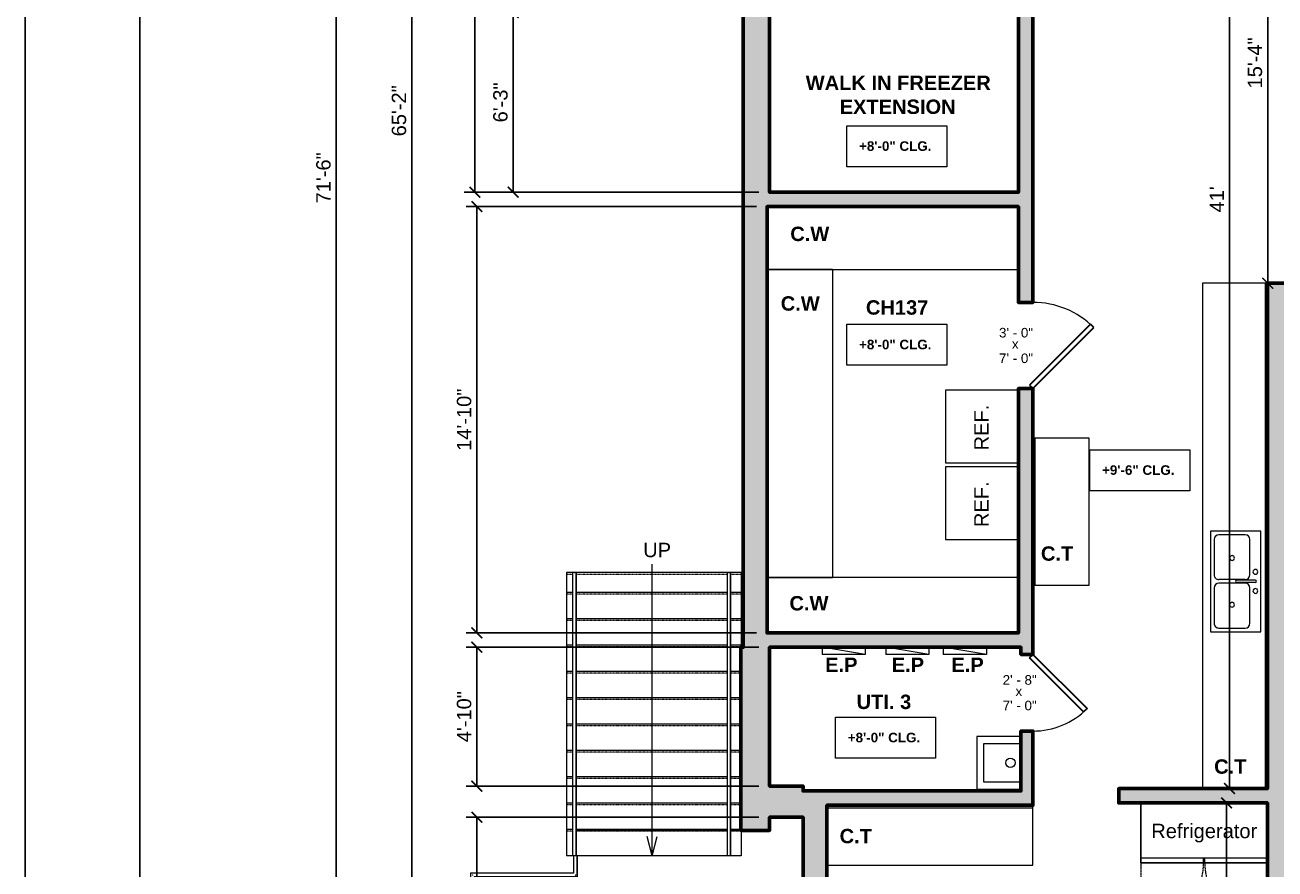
# Model space of a CAD drawing. Header units: inches. Extents: x -2078 to 109126, y -964 to 6385.
# Tile 122 of 137: x 21158 to 21680, y 3856 to 4209. Entities that reach past the tile are written whole.
import ezdxf

# ---------------------------------------------------------------- set-up
doc = ezdxf.new("R2010")
doc.units = ezdxf.units.IN
doc.header["$MEASUREMENT"] = 0
doc.linetypes.add('Dash', pattern=[0.25, 0.125, -0.125])
doc.linetypes.add('Overhead 1_16_', pattern=[0.101562, 0.0625, -0.039062])
for name, color, linetype, lineweight in [('A-ANNO', 2, 'Continuous', 5), ('A-ANNO-DIMS', 1, 'Continuous', 9), ('A-CASE', 4, 'Continuous', 9), ('A-DETL-MBND', 5, 'Continuous', 9), ('A-DOOR', 1, 'Continuous', 18), ('A-EQPT', 150, 'Continuous', 9), ('A-FIXT', 150, 'Continuous', 9), ('A-FLOR', 6, 'Continuous', 18), ('A-RAILING', 4, 'Continuous', 9), ('A-STRS', 4, 'Continuous', 9), ('A-WALL', 3, 'Continuous', 40)]:
    doc.layers.add(name, color=color, linetype=linetype, lineweight=lineweight)
doc.layers.add('A-HATCH', color=9, linetype='Continuous')
doc.layers.add('A-TB', color=7, linetype='Continuous')
doc.styles.add('Arial', font='arial.ttf')
doc.styles.add('Arial_1', font='arial.ttf', dxfattribs={"height": 0.0625})
doc.styles.add('Arial_2', font='arial.ttf', dxfattribs={"height": 3})
doc.styles.add('Arial_B', font='arialbd.ttf', dxfattribs={"height": 4.5})
doc.styles.add('Arial_B_1', font='arialbd.ttf', dxfattribs={"height": 3})
doc.styles.add('JC', font='arial.ttf', dxfattribs={"height": 0.125})
doc.dimstyles.new('JC-DIMS', dxfattribs={"dimtxt": 0.125, "dimasz": 0.09375, "dimexe": 0.09375, "dimexo": 0.09375, "dimgap": 0.046875, "dimtad": 1, "dimdec": 1, "dimzin": 0, "dimdsep": 46, "dimlunit": 4, "dimtxsty": 'JC', "dimblk": 'ARCHTICK', "dimcen": 0.09, "dimclrd": 1, "dimclre": 1, "dimclrt": 256, "dimadec": 0, "dimazin": 0, "dimtfac": 1, "dimtdec": 1, "dimtofl": 0, "dimtmove": 1, "dimatfit": 3, "dimfxl": 1, "dimtolj": 1, "dimtzin": 0, "dimarcsym": 0})

# ---------------------------------------------------------------- blocks, each defined once
blk = doc.blocks.new('JC_DOOR_SINGLE PANEL - SINGLE DOOR-1525211-2nd Floor Plan')
at = {"layer": 'A-DOOR', "lineweight": 30}
for p, q in [((-7.46, 28.46), (-8.87, 27.04)), ((-8.87, 27.04), (16.59, 1.59)), ((18, 3), (-7.46, 28.46)), ((16.59, 1.59), (18, 3))]:
    blk.add_line(p, q, dxfattribs=at)
at = {"layer": 'A-DOOR', "lineweight": 9}
blk.add_arc((18, 3), 36, 135, 180, dxfattribs=at)
blk = doc.blocks.new('JC_DOOR_SINGLE PANEL - SINGLE DOOR-1562050-2nd Floor Plan')
at = {"layer": 'A-DOOR', "lineweight": 30}
for p, q in [((-8.04, -23.71), (14.59, -1.09)), ((16, -2.5), (-6.63, -25.13)), ((14.59, -1.09), (16, -2.5)), ((-6.63, -25.13), (-8.04, -23.71))]:
    blk.add_line(p, q, dxfattribs=at)
at = {"layer": 'A-DOOR', "lineweight": 9}
blk.add_arc((16, -2.5), 32, 180, 225, dxfattribs=at)
blk = doc.blocks.new('Top Rail Type - Top Rail_Internal_-1588086-2nd Floor Plan')
at = {"layer": 'A-RAILING'}
for p, q in [((-1008.76, -126.72), (-1008.76, -244.97)), ((-1007.26, -244.97), (-1007.26, -126.72))]:
    blk.add_line(p, q, dxfattribs=at)
at = {"layer": 'A-RAILING', "flags": 128}
for points in [[(-1008.09, -126.72), (-1008.01, -126.72), (-1007.93, -126.72)], [(-1007.93, -244.97), (-1008.01, -244.97), (-1008.09, -244.97)]]:
    blk.add_lwpolyline(points, dxfattribs=at)
blk = doc.blocks.new('Top Rail Type - Top Rail_Internal_-V2-2nd Floor Plan')
at = {"layer": 'A-RAILING'}
for p, q in [((-1007.26, -126.72), (-1008.76, -126.72)), ((-1008.76, -126.72), (-1008.76, -244.97)), ((-1007.26, -126.72), (-1007.26, -244.97)), ((-1007.26, -244.97), (-1008.76, -244.97))]:
    blk.add_line(p, q, dxfattribs=at)
blk = doc.blocks.new('Top Rail Type - Top Rail_Internal_-1588097-2nd Floor Plan')
at = {"layer": 'A-RAILING'}
for p, q in [((-944.26, -126.72), (-944.26, -244.97)), ((-942.76, -244.97), (-942.76, -126.72))]:
    blk.add_line(p, q, dxfattribs=at)
at = {"layer": 'A-RAILING', "flags": 128}
for points in [[(-943.59, -126.72), (-943.51, -126.72), (-943.43, -126.72)], [(-943.43, -244.97), (-943.51, -244.97), (-943.59, -244.97)]]:
    blk.add_lwpolyline(points, dxfattribs=at)
blk = doc.blocks.new('Top Rail Type - Top Rail_Internal_-V3-2nd Floor Plan')
at = {"layer": 'A-RAILING'}
for p, q in [((-942.76, -126.72), (-944.26, -126.72)), ((-944.26, -126.72), (-944.26, -244.97)), ((-942.76, -126.72), (-942.76, -244.97)), ((-942.76, -244.97), (-944.26, -244.97))]:
    blk.add_line(p, q, dxfattribs=at)
blk = doc.blocks.new('Electrical Panel - Power Panel-1268871-2nd Floor Plan')
at = {"layer": 'A-EQPT'}
for p, q in [((-15.96, 6), (2.04, 3)), ((-15.96, 6), (2.04, 6)), ((-15.96, 3), (-15.96, 6)), ((2.04, 3), (2.04, 6)), ((-15.96, 3), (2.04, 3))]:
    blk.add_line(p, q, dxfattribs=at)
blk = doc.blocks.new('M_Sink-Mop-2D - M_Sink-Mop-2D-1645461-2nd Floor Plan')
at = {"layer": 'A-DETL-MBND'}
for p, q in [((11, 18), (-11, 18)), ((-11, 18), (-11, 0)), ((11, 0), (11, 18)), ((-8.05, 0), (-8.05, 15.05)), ((-8.05, 15.05), (8.05, 15.05)), ((8.05, 15.05), (8.05, 0)), ((-11, 0), (11, 0))]:
    blk.add_line(p, q, dxfattribs=at)
blk.add_circle((0, 3.94), 1.97, dxfattribs=at)
blk = doc.blocks.new('Casework 6 - Casework 1-1645788-2nd Floor Plan')
at = {"layer": 'A-CASE'}
blk.add_line((-917.18, -380.6), (-812.18, -380.6), dxfattribs=at)
blk = doc.blocks.new('Casework 7 - Casework 1-1645848-2nd Floor Plan')
at = {"layer": 'A-CASE'}
for p, q in [((-891.48, -314.5), (-918.77, -314.5)), ((-891.48, -314.5), (-891.48, -443.14)), ((-918.77, -443.14), (-891.48, -443.14))]:
    blk.add_line(p, q, dxfattribs=at)
blk = doc.blocks.new('Casework 8 - Casework 1-1645897-2nd Floor Plan')
at = {"layer": 'A-CASE'}
blk.add_line((-811.03, -351.56), (-916.03, -351.56), dxfattribs=at)
blk = doc.blocks.new('JC_REF - REF-1646234-2nd Floor Plan')
at = {"layer": 'A-EQPT'}
for p, q in [((15.16, 14.69), (-15.16, 14.69)), ((-15.16, 14.69), (-15.16, -15.85)), ((15.16, -15.85), (15.16, 14.69)), ((-15.16, -15.85), (15.16, -15.85))]:
    blk.add_line(p, q, dxfattribs=at)
blk = doc.blocks.new('JC_COUNTERTOP - JC_COUNTERTOP-1701264-2nd Floor Plan')
at = {"layer": 'A-CASE'}
for p, q in [((0, 25), (-86, 25)), ((-86, 25), (-86, 1)), ((0, 1), (-86, 1)), ((-86, 1), (-86, 0))]:
    blk.add_line(p, q, dxfattribs=at)
blk = doc.blocks.new('JC_REF DOUBLE DOOR - REF - DOUBLE DOOR-1701585-2nd Floor Plan')
at = {"layer": 'A-EQPT'}
for p, q in [((26.43, -3), (-26.43, -3)), ((-26.43, -3), (-26.43, -28)), ((-26.43, -3), (26.43, -3)), ((-26.43, -28), (-26.43, -3)), ((26.43, -28), (26.43, -3)), ((26.43, -3), (26.43, -28)), ((-26.43, -26), (26.43, -26)), ((-0.25, -28), (-0.25, -26)), ((0.25, -28), (0.25, -26)), ((-26.43, -28), (26.43, -28)), ((26.43, -28), (-26.43, -28))]:
    blk.add_line(p, q, dxfattribs=at)
at = {"layer": 'A-EQPT', "linetype": 'Dash'}
for p, q in [((-26.43, -28), (-26.43, -54.18)), ((26.43, -54.18), (26.43, -28))]:
    blk.add_line(p, q, dxfattribs=at)
for centre, start, end in [((-26.43, -28), 270, 0), ((26.43, -28), 180, 270)]:
    blk.add_arc(centre, 26.18, start, end, dxfattribs=at)
blk = doc.blocks.new('JC_COUNTERTOP - JC_COUNTERTOP-1702352-2nd Floor Plan')
at = {"layer": 'A-CASE'}
for p, q in [((0, 27.17), (-211, 27.17)), ((0, 1), (0, 27.17)), ((0, 1), (-211, 1)), ((0, 0), (0, 1))]:
    blk.add_line(p, q, dxfattribs=at)
blk = doc.blocks.new('JC_COUNTERTOP - JC_COUNTERTOP-1702565-2nd Floor Plan')
at = {"layer": 'A-CASE'}
for p, q in [((-61.32, 0), (-61.32, -1)), ((0, -1), (0, 0)), ((-61.32, -1), (0, -1)), ((-61.32, -1), (-61.32, -23.57)), ((0, -23.57), (0, -1)), ((-61.32, -23.57), (0, -23.57))]:
    blk.add_line(p, q, dxfattribs=at)
blk = doc.blocks.new('JC_DOUBLE SINK - DOUBLE SINK-1366867-2nd Floor Plan')
at = {"layer": 'A-FIXT'}
for p, q in [((21.62, 10.59), (-20.38, 10.59)), ((-20.38, 10.59), (-20.38, -10.41)), ((21.62, -10.41), (21.62, 10.59)), ((-2.13, 6.09), (-16.88, 6.09)), ((0.12, 8.34), (0.12, 0.59)), ((1.12, 8.34), (1.12, 0.59)), ((18.12, 6.09), (3.37, 6.09)), ((-18.88, 4.09), (-18.88, -6.91)), ((-0.13, 4.09), (-0.13, -6.91)), ((1.37, 4.09), (1.37, -6.91)), ((20.12, -6.91), (20.12, 4.09)), ((-20.38, -10.41), (21.62, -10.41)), ((-16.88, -8.91), (-2.13, -8.91)), ((3.37, -8.91), (18.12, -8.91))]:
    blk.add_line(p, q, dxfattribs=at)
for centre, radius, start, end in [((-16.88, 4.09), 2, 90, 180), ((-3.38, 8.34), 1, 360, 180), ((-3.38, 8.34), 1, 180, 360), ((-2.13, 4.09), 2, 360, 90), ((0.62, 8.34), 0.5, 360, 180), ((3.37, 4.09), 2, 90, 180), ((4.62, 8.34), 1, 360, 180), ((4.62, 8.34), 1, 180, 0), ((18.12, 4.09), 2, 0, 90), ((0.62, 0.59), 0.5, 180, 360), ((-9.13, -1.41), 1, 0, 180), ((-9.13, -1.41), 1, 180, 360), ((10.37, -1.41), 1, 0, 180), ((10.37, -1.41), 1, 180, 360), ((-16.88, -6.91), 2, 180, 270), ((-2.13, -6.91), 2, 270, 0), ((3.37, -6.91), 2, 180, 270), ((18.12, -6.91), 2, 270, 0)]:
    blk.add_arc(centre, radius, start, end, dxfattribs=at)
blk = doc.blocks.new('Top Rail Type - Top Rail_Internal_-1706300-2nd Floor Plan')
at = {"layer": 'A-RAILING'}
for p, q in [((-1008.33, -244.97), (-1008.33, -252.23)), ((-1006.83, -253.73), (-1006.83, -244.97)), ((-1008.33, -252.23), (-1051.39, -252.23)), ((-1051.39, -252.23), (-1051.39, -564.48)), ((-1049.89, -253.73), (-1006.83, -253.73)), ((-1049.89, -564.48), (-1049.89, -253.73)), ((-1050.73, -564.48), (-1050.55, -564.48))]:
    blk.add_line(p, q, dxfattribs=at)
for points in [[(-1050.73, -252.89), (-1050.72, -252.9), (-1050.68, -252.93), (-1050.64, -252.98), (-1050.59, -253.02), (-1050.56, -253.06), (-1050.55, -253.07)], [(-1007.67, -252.89), (-1007.65, -252.9), (-1007.62, -252.93), (-1007.58, -252.98), (-1007.53, -253.02), (-1007.5, -253.05), (-1007.48, -253.07)]]:
    blk.add_open_spline(points, degree=3, knots=[0.46086968, 0.46086968, 0.46086968, 0.46086968, 0.47916667, 0.5, 0.52083333, 0.53913032, 0.53913032, 0.53913032, 0.53913032], dxfattribs=at)
blk = doc.blocks.new('Top Rail Type - Top Rail_Internal_-V24-2nd Floor Plan')
at = {"layer": 'A-RAILING'}
for p, q in [((-1008.33, -244.97), (-1008.33, -252.23)), ((-1006.83, -244.97), (-1007.26, -244.97)), ((-1006.83, -244.97), (-1006.83, -253.73)), ((-1051.39, -252.23), (-1051.39, -564.48)), ((-1008.33, -252.23), (-1051.39, -252.23)), ((-1049.89, -253.73), (-1049.89, -564.48)), ((-1006.83, -253.73), (-1049.89, -253.73)), ((-1049.89, -564.48), (-1051.39, -564.48))]:
    blk.add_line(p, q, dxfattribs=at)
blk = doc.blocks.new('_ArchTick')
at = {"color": 0, "linetype": 'ByBlock', "const_width": 0.15}
blk.add_lwpolyline([(-0.5, -0.5), (0.5, 0.5)], dxfattribs=at)
blk = doc.blocks.new('*D869')
at = {"layer": 'A-ANNO-DIMS', "color": 1, "lineweight": -2, "transparency": 16777216}
for p, q in [((21464.38, 4563.74), (21314.94, 4563.74)), ((21319.44, 3781.74), (21319.44, 4563.74)), ((21464.38, 3781.74), (21314.94, 3781.74))]:
    blk.add_line(p, q, dxfattribs=at)
at = {"layer": 'Defpoints', "color": 0, "transparency": 16777216}
for p in [(21319.44, 4563.74), (21468.88, 4563.74), (21468.88, 3781.74)]:
    blk.add_point(p, dxfattribs=at)
at = {"layer": 'A-ANNO-DIMS', "color": 1, "lineweight": -2, "transparency": 16777216, "xscale": 4.5, "yscale": 4.5, "zscale": 4.5}
for p, rotation in [((21319.44, 4563.74), 90), ((21319.44, 3781.74), 270)]:
    blk.add_blockref('_ArchTick', p, dxfattribs=dict(at, rotation=rotation))
at = {"layer": 'A-ANNO-DIMS', "transparency": 16777216, "insert": (21314.13, 4172.74), "char_height": 6, "width": 0.4874, "attachment_point": 5, "rotation": 90, "style": 'JC'}
blk.add_mtext('\\A1;65\'-2"', dxfattribs=at)
blk = doc.blocks.new('*D881')
at = {"layer": 'A-ANNO-DIMS', "color": 1, "lineweight": -2, "transparency": 16777216}
for p, q in [((21464.38, 4573.74), (21283.38, 4573.74)), ((21287.88, 4573.74), (21287.88, 3715.74)), ((21685.38, 3715.74), (21283.38, 3715.74))]:
    blk.add_line(p, q, dxfattribs=at)
at = {"layer": 'Defpoints', "color": 0, "transparency": 16777216}
for p in [(21468.88, 4573.74), (21287.88, 3715.74), (21689.88, 3715.74)]:
    blk.add_point(p, dxfattribs=at)
at = {"layer": 'A-ANNO-DIMS', "color": 1, "lineweight": -2, "transparency": 16777216, "xscale": 4.5, "yscale": 4.5, "zscale": 4.5}
for p, rotation in [((21287.88, 4573.74), 90), ((21287.88, 3715.74), 270)]:
    blk.add_blockref('_ArchTick', p, dxfattribs=dict(at, rotation=rotation))
at = {"layer": 'A-ANNO-DIMS', "transparency": 16777216, "insert": (21282.57, 4144.74), "char_height": 6, "width": 0.4874, "attachment_point": 5, "rotation": 90, "style": 'JC'}
blk.add_mtext('\\A1;71\'-6"', dxfattribs=at)
blk = doc.blocks.new('*D905')
at = {"layer": 'A-ANNO-DIMS', "color": 1, "lineweight": -2, "transparency": 16777216}
for p, q in [((21464.38, 4381.74), (21341.31, 4381.74)), ((21345.81, 4138.74), (21345.81, 4381.74)), ((21464.38, 4138.74), (21341.31, 4138.74))]:
    blk.add_line(p, q, dxfattribs=at)
at = {"layer": 'Defpoints', "color": 0, "transparency": 16777216}
for p in [(21345.81, 4381.74), (21468.88, 4381.74), (21468.88, 4138.74)]:
    blk.add_point(p, dxfattribs=at)
at = {"layer": 'A-ANNO-DIMS', "color": 1, "lineweight": -2, "transparency": 16777216, "xscale": 4.5, "yscale": 4.5, "zscale": 4.5}
for p, rotation in [((21345.81, 4381.74), 90), ((21345.81, 4138.74), 270)]:
    blk.add_blockref('_ArchTick', p, dxfattribs=dict(at, rotation=rotation))
at = {"layer": 'A-ANNO-DIMS', "transparency": 16777216, "insert": (21340.5, 4260.24), "char_height": 6, "width": 0.4874, "attachment_point": 5, "rotation": 90, "style": 'JC'}
blk.add_mtext('\\A1;20\'-3"', dxfattribs=at)
blk = doc.blocks.new('*D907')
at = {"layer": 'A-ANNO-DIMS', "color": 1, "lineweight": -2, "transparency": 16777216}
for p, q in [((21463.38, 4132.74), (21342.13, 4132.74)), ((21346.63, 3954.74), (21346.63, 4132.74)), ((21463.38, 3954.74), (21342.13, 3954.74))]:
    blk.add_line(p, q, dxfattribs=at)
at = {"layer": 'Defpoints', "color": 0, "transparency": 16777216}
for p in [(21346.63, 4132.74), (21467.88, 4132.74), (21467.88, 3954.74)]:
    blk.add_point(p, dxfattribs=at)
at = {"layer": 'A-ANNO-DIMS', "color": 1, "lineweight": -2, "transparency": 16777216, "xscale": 4.5, "yscale": 4.5, "zscale": 4.5}
for p, rotation in [((21346.63, 4132.74), 90), ((21346.63, 3954.74), 270)]:
    blk.add_blockref('_ArchTick', p, dxfattribs=dict(at, rotation=rotation))
at = {"layer": 'A-ANNO-DIMS', "transparency": 16777216, "insert": (21341.32, 4043.74), "char_height": 6, "width": 0.5739, "attachment_point": 5, "rotation": 90, "style": 'JC'}
blk.add_mtext('\\A1;14\'-10"', dxfattribs=at)
blk = doc.blocks.new('*D909')
at = {"layer": 'A-ANNO-DIMS', "color": 1, "lineweight": -2, "transparency": 16777216}
for p, q in [((21464.38, 3948.74), (21342.13, 3948.74)), ((21346.63, 3890.74), (21346.63, 3948.74)), ((21464.38, 3890.74), (21342.13, 3890.74))]:
    blk.add_line(p, q, dxfattribs=at)
at = {"layer": 'Defpoints', "color": 0, "transparency": 16777216}
for p in [(21346.63, 3948.74), (21468.88, 3948.74), (21468.88, 3890.74)]:
    blk.add_point(p, dxfattribs=at)
at = {"layer": 'A-ANNO-DIMS', "color": 1, "lineweight": -2, "transparency": 16777216, "xscale": 4.5, "yscale": 4.5, "zscale": 4.5}
for p, rotation in [((21346.63, 3948.74), 90), ((21346.63, 3890.74), 270)]:
    blk.add_blockref('_ArchTick', p, dxfattribs=dict(at, rotation=rotation))
at = {"layer": 'A-ANNO-DIMS', "transparency": 16777216, "insert": (21341.32, 3919.74), "char_height": 6, "width": 0.4874, "attachment_point": 5, "rotation": 90, "style": 'JC'}
blk.add_mtext('\\A1;4\'-10"', dxfattribs=at)
blk = doc.blocks.new('*D911')
at = {"layer": 'A-ANNO-DIMS', "color": 1, "lineweight": -2, "transparency": 16777216}
for p, q in [((21464.38, 3877.74), (21342.13, 3877.74)), ((21346.63, 3781.74), (21346.63, 3877.74)), ((21464.38, 3781.74), (21342.13, 3781.74))]:
    blk.add_line(p, q, dxfattribs=at)
at = {"layer": 'Defpoints', "color": 0, "transparency": 16777216}
for p in [(21346.63, 3877.74), (21468.88, 3877.74), (21468.88, 3781.74)]:
    blk.add_point(p, dxfattribs=at)
at = {"layer": 'A-ANNO-DIMS', "color": 1, "lineweight": -2, "transparency": 16777216, "xscale": 4.5, "yscale": 4.5, "zscale": 4.5}
for p, rotation in [((21346.63, 3877.74), 90), ((21346.63, 3781.74), 270)]:
    blk.add_blockref('_ArchTick', p, dxfattribs=dict(at, rotation=rotation))
at = {"layer": 'A-ANNO-DIMS', "transparency": 16777216, "insert": (21341.32, 3829.74), "char_height": 6, "width": 0.4008, "attachment_point": 5, "rotation": 90, "style": 'JC'}
blk.add_mtext("\\A1;8'", dxfattribs=at)
blk = doc.blocks.new('*D927')
at = {"layer": 'A-ANNO-DIMS', "color": 1, "lineweight": -2, "transparency": 16777216}
for p, q in [((21660.97, 3883.74), (21655.31, 3883.74)), ((21659.81, 3883.74), (21659.81, 3781.74)), ((21660.97, 3781.74), (21655.31, 3781.74))]:
    blk.add_line(p, q, dxfattribs=at)
at = {"layer": 'Defpoints', "color": 0, "transparency": 16777216}
for p in [(21665.47, 3883.74), (21659.81, 3781.74), (21665.47, 3781.74)]:
    blk.add_point(p, dxfattribs=at)
at = {"layer": 'A-ANNO-DIMS', "color": 1, "lineweight": -2, "transparency": 16777216, "xscale": 4.5, "yscale": 4.5, "zscale": 4.5}
for p, rotation in [((21659.81, 3883.74), 90), ((21659.81, 3781.74), 270)]:
    blk.add_blockref('_ArchTick', p, dxfattribs=dict(at, rotation=rotation))
at = {"layer": 'A-ANNO-DIMS', "transparency": 16777216, "insert": (21654.5, 3832.74), "char_height": 6, "width": 0.4008, "attachment_point": 5, "rotation": 90, "style": 'JC'}
blk.add_mtext('\\A1;8\'-6"', dxfattribs=at)
blk = doc.blocks.new('*D929')
at = {"layer": 'A-ANNO-DIMS', "color": 1, "lineweight": -2, "transparency": 16777216}
for p, q in [((21615.88, 4381.74), (21665.49, 4381.74)), ((21660.99, 4381.74), (21660.99, 3889.74)), ((21662.15, 3889.74), (21656.49, 3889.74))]:
    blk.add_line(p, q, dxfattribs=at)
at = {"layer": 'Defpoints', "color": 0, "transparency": 16777216}
for p in [(21611.38, 4381.74), (21660.99, 3889.74), (21666.65, 3889.74)]:
    blk.add_point(p, dxfattribs=at)
at = {"layer": 'A-ANNO-DIMS', "color": 1, "lineweight": -2, "transparency": 16777216, "xscale": 4.5, "yscale": 4.5, "zscale": 4.5}
for p, rotation in [((21660.99, 4381.74), 90), ((21660.99, 3889.74), 270)]:
    blk.add_blockref('_ArchTick', p, dxfattribs=dict(at, rotation=rotation))
at = {"layer": 'A-ANNO-DIMS', "transparency": 16777216, "insert": (21655.73, 4135.74), "char_height": 6, "width": 0.4874, "attachment_point": 5, "rotation": 90, "style": 'JC'}
blk.add_mtext("\\A1;41'", dxfattribs=at)
blk = doc.blocks.new('*D933')
at = {"layer": 'A-ANNO-DIMS', "color": 1, "lineweight": -2, "transparency": 16777216}
for p, q in [((21675.84, 4284.74), (21681.49, 4284.74)), ((21676.99, 4100.74), (21676.99, 4284.74)), ((21675.84, 4100.74), (21681.49, 4100.74))]:
    blk.add_line(p, q, dxfattribs=at)
at = {"layer": 'Defpoints', "color": 0, "transparency": 16777216}
for p in [(21671.34, 4284.74), (21676.99, 4284.74), (21671.34, 4100.74)]:
    blk.add_point(p, dxfattribs=at)
at = {"layer": 'A-ANNO-DIMS', "color": 1, "lineweight": -2, "transparency": 16777216, "xscale": 4.5, "yscale": 4.5, "zscale": 4.5}
for p, rotation in [((21676.99, 4284.74), 90), ((21676.99, 4100.74), 270)]:
    blk.add_blockref('_ArchTick', p, dxfattribs=dict(at, rotation=rotation))
at = {"layer": 'A-ANNO-DIMS', "transparency": 16777216, "insert": (21671.68, 4192.74), "char_height": 6, "width": 0.4874, "attachment_point": 5, "rotation": 90, "style": 'JC'}
blk.add_mtext('\\A1;15\'-4"', dxfattribs=at)
blk = doc.blocks.new('*D1071')
at = {"layer": 'A-ANNO-DIMS', "color": 1, "lineweight": -2, "transparency": 16777216}
for p, q in [((21464.38, 4213.74), (21357.31, 4213.74)), ((21361.81, 4213.74), (21361.81, 4138.74)), ((21464.38, 4138.74), (21357.31, 4138.74))]:
    blk.add_line(p, q, dxfattribs=at)
at = {"layer": 'Defpoints', "color": 0, "transparency": 16777216}
for p in [(21468.88, 4213.74), (21361.81, 4138.74), (21468.88, 4138.74)]:
    blk.add_point(p, dxfattribs=at)
at = {"layer": 'A-ANNO-DIMS', "color": 1, "lineweight": -2, "transparency": 16777216, "xscale": 4.5, "yscale": 4.5, "zscale": 4.5}
for p, rotation in [((21361.81, 4213.74), 90), ((21361.81, 4138.74), 270)]:
    blk.add_blockref('_ArchTick', p, dxfattribs=dict(at, rotation=rotation))
at = {"layer": 'A-ANNO-DIMS', "transparency": 16777216, "insert": (21356.5, 4176.24), "char_height": 6, "width": 0.4008, "attachment_point": 5, "rotation": 90, "style": 'JC'}
blk.add_mtext('\\A1;6\'-3"', dxfattribs=at)
blk = doc.blocks.new('JC- existing door Tag_quad - JC- existing door Tag_quad-839775-2nd Floor Plan')
at = {"layer": 'A-ANNO', "insert": (-0.0234, 0.0378), "char_height": 0.0625, "width": 0.0505, "attachment_point": 1, "style": 'Arial_1', "bg_fill": 3, "box_fill_scale": 1.25, "bg_fill_color": 256, "bg_fill_true_color": 13158600, "bg_fill_transparency": 0}
blk.add_mtext('x', dxfattribs=at)
blk = doc.blocks.new('JC_TB_48x36 - JC_TB_3624-1264225-Floor Plans')
at = {"layer": 'A-TB'}
for p, q in [((-0.0031, 24.0125), (-0.0031, -11.9875)), ((0.7469, 23.5125), (0.7469, -11.4875))]:
    blk.add_line(p, q, dxfattribs=at)

msp = doc.modelspace()

# ---------------------------------------------------------------- linework, layer by layer
at = {"layer": 'A-ANNO', "flags": 128}
for points in [[(21501.169, 4166.455), (21542.905, 4166.455), (21542.905, 4149.387), (21501.169, 4149.387)], [(21501.169, 4083.6), (21542.905, 4083.6), (21542.905, 4066.532), (21501.169, 4066.532)], [(21602.685, 4031.174), (21644.421, 4031.174), (21644.421, 4014.106), (21602.685, 4014.106)], [(21496.466, 3919.488), (21538.202, 3919.488), (21538.202, 3902.42), (21496.466, 3902.42)]]:
    msp.add_lwpolyline(points, close=True, dxfattribs=at)
at = {"layer": 'A-FLOR'}
for p, q in [((21451.131, 3872.241), (21388.131, 3872.241)), ((21456.881, 3872.241), (21452.631, 3872.241))]:
    msp.add_line(p, q, dxfattribs=at)
at = {"layer": 'A-STRS'}
for p, q in [((21386.631, 3979.907), (21384.131, 3979.907)), ((21384.131, 3979.907), (21384.131, 3971.657)), ((21451.131, 3979.907), (21388.131, 3979.907)), ((21457.045, 3979.907), (21452.631, 3979.907)), ((21457.045, 3979.907), (21457.045, 3971.657)), ((21384.131, 3971.657), (21384.131, 3960.657)), ((21386.631, 3971.657), (21384.131, 3971.657)), ((21451.131, 3971.657), (21388.131, 3971.657)), ((21457.045, 3971.657), (21452.631, 3971.657)), ((21457.045, 3971.657), (21457.045, 3960.657)), ((21384.131, 3960.657), (21384.131, 3949.657)), ((21386.631, 3960.657), (21384.131, 3960.657)), ((21451.131, 3960.657), (21388.131, 3960.657)), ((21457.045, 3960.657), (21452.631, 3960.657)), ((21457.045, 3960.657), (21457.045, 3949.657)), ((21384.131, 3949.657), (21384.131, 3938.657)), ((21386.631, 3949.657), (21384.131, 3949.657)), ((21451.131, 3949.657), (21388.131, 3949.657)), ((21457.045, 3949.657), (21452.631, 3949.657)), ((21457.045, 3949.657), (21457.045, 3948.741)), ((21384.131, 3938.657), (21384.131, 3927.657)), ((21386.631, 3938.657), (21384.131, 3938.657)), ((21451.131, 3938.657), (21388.131, 3938.657)), ((21456.881, 3938.657), (21452.631, 3938.657)), ((21384.131, 3927.657), (21384.131, 3916.657)), ((21386.631, 3927.657), (21384.131, 3927.657)), ((21451.131, 3927.657), (21388.131, 3927.657)), ((21456.881, 3927.657), (21452.631, 3927.657)), ((21384.131, 3916.657), (21384.131, 3905.657)), ((21386.631, 3916.657), (21384.131, 3916.657)), ((21451.131, 3916.657), (21388.131, 3916.657)), ((21456.881, 3916.657), (21452.631, 3916.657)), ((21384.131, 3905.657), (21384.131, 3894.657)), ((21386.631, 3905.657), (21384.131, 3905.657)), ((21451.131, 3905.657), (21388.131, 3905.657)), ((21456.881, 3905.657), (21452.631, 3905.657)), ((21384.131, 3894.657), (21384.131, 3883.657)), ((21386.631, 3894.657), (21384.131, 3894.657)), ((21451.131, 3894.657), (21388.131, 3894.657)), ((21456.881, 3894.657), (21452.631, 3894.657)), ((21384.131, 3883.657), (21384.131, 3872.657)), ((21386.631, 3883.657), (21384.131, 3883.657)), ((21451.131, 3883.657), (21388.131, 3883.657)), ((21456.881, 3883.657), (21452.631, 3883.657)), ((21384.131, 3872.657), (21384.131, 3861.657)), ((21386.631, 3872.657), (21384.131, 3872.657)), ((21451.131, 3872.657), (21388.131, 3872.657)), ((21456.881, 3872.657), (21452.631, 3872.657)), ((21457.045, 3872.241), (21457.045, 3861.657)), ((21386.631, 3861.657), (21384.131, 3861.657)), ((21451.131, 3861.657), (21388.564, 3861.657)), ((21457.045, 3861.657), (21452.631, 3861.657))]:
    msp.add_line(p, q, dxfattribs=at)
at = {"layer": 'A-STRS', "linetype": 'Overhead 1_16_'}
for p, q in [((21386.631, 3979.157), (21384.131, 3979.157)), ((21451.131, 3979.157), (21388.131, 3979.157)), ((21457.045, 3979.157), (21452.631, 3979.157)), ((21386.631, 3970.907), (21384.131, 3970.907)), ((21451.131, 3970.907), (21388.131, 3970.907)), ((21457.045, 3970.907), (21452.631, 3970.907)), ((21386.631, 3959.907), (21384.131, 3959.907)), ((21451.131, 3959.907), (21388.131, 3959.907)), ((21457.045, 3959.907), (21452.631, 3959.907)), ((21386.631, 3948.907), (21384.131, 3948.907)), ((21451.131, 3948.907), (21388.131, 3948.907)), ((21457.045, 3948.907), (21452.631, 3948.907)), ((21386.631, 3937.907), (21384.131, 3937.907)), ((21451.131, 3937.907), (21388.131, 3937.907)), ((21456.881, 3937.907), (21452.631, 3937.907)), ((21386.631, 3926.907), (21384.131, 3926.907)), ((21451.131, 3926.907), (21388.131, 3926.907)), ((21456.881, 3926.907), (21452.631, 3926.907)), ((21386.631, 3915.907), (21384.131, 3915.907)), ((21451.131, 3915.907), (21388.131, 3915.907)), ((21456.881, 3915.907), (21452.631, 3915.907)), ((21386.631, 3904.907), (21384.131, 3904.907)), ((21451.131, 3904.907), (21388.131, 3904.907)), ((21456.881, 3904.907), (21452.631, 3904.907)), ((21386.631, 3893.907), (21384.131, 3893.907)), ((21451.131, 3893.907), (21388.131, 3893.907)), ((21456.881, 3893.907), (21452.631, 3893.907)), ((21386.631, 3882.907), (21384.131, 3882.907)), ((21451.131, 3882.907), (21388.131, 3882.907)), ((21456.881, 3882.907), (21452.631, 3882.907)), ((21386.631, 3871.907), (21384.131, 3871.907)), ((21451.131, 3871.907), (21388.131, 3871.907)), ((21457.045, 3871.907), (21452.631, 3871.907))]:
    msp.add_line(p, q, dxfattribs=at)

# ---------------------------------------------------------------- block references
at = {"layer": 'A-CASE'}
for name, p in [('Casework 6 - Casework 1-1645788-2nd Floor Plan', (22385.06, 4487.103)), ('Casework 7 - Casework 1-1645848-2nd Floor Plan', (22386.652, 4421.003)), ('Casework 8 - Casework 1-1645897-2nd Floor Plan', (22383.91, 4329.424))]:
    msp.add_blockref(name, p, dxfattribs=at)
for name, p, rotation in [('JC_COUNTERTOP - JC_COUNTERTOP-1702352-2nd Floor Plan', (21676.881, 4100.741), 89.9999999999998), ('JC_COUNTERTOP - JC_COUNTERTOP-1702565-2nd Floor Plan', (21578.881, 4035.991), 89.99999999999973), ('JC_COUNTERTOP - JC_COUNTERTOP-1701264-2nd Floor Plan', (21492.881, 3882.741), 180)]:
    msp.add_blockref(name, p, dxfattribs=dict(at, rotation=rotation))
at = {"layer": 'A-DETL-MBND', "rotation": 89.99999999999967}
msp.add_blockref('M_Sink-Mop-2D - M_Sink-Mop-2D-1645461-2nd Floor Plan', (21573.451, 3900.501), dxfattribs=at)
at = {"layer": 'A-DOOR'}
for name, p, rotation in [('JC_DOOR_SINGLE PANEL - SINGLE DOOR-1525211-2nd Floor Plan', (21575.881, 4074.741), 269.9999999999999), ('JC_DOOR_SINGLE PANEL - SINGLE DOOR-1562050-2nd Floor Plan', (21576.381, 3929.741), 89.99999999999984)]:
    msp.add_blockref(name, p, dxfattribs=dict(at, rotation=rotation))
at = {"layer": 'A-EQPT'}
for name, p, rotation in [('JC_REF - REF-1646234-2nd Floor Plan', (21558.187, 4040.897), 270.0000000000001), ('JC_REF - REF-1646234-2nd Floor Plan', (21558.187, 4008.897), 270.0000000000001), ('Electrical Panel - Power Panel-1268871-2nd Floor Plan', (21492.92, 3951.741), 180), ('Electrical Panel - Power Panel-1268871-2nd Floor Plan', (21519.49, 3951.741), 180), ('Electrical Panel - Power Panel-1268871-2nd Floor Plan', (21543.49, 3951.741), 180)]:
    msp.add_blockref(name, p, dxfattribs=dict(at, rotation=rotation))
msp.add_blockref('JC_REF DOUBLE DOOR - REF - DOUBLE DOOR-1701585-2nd Floor Plan', (21650.447, 3886.741), dxfattribs=at)
at = {"layer": 'A-FIXT', "rotation": 269.9999999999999}
msp.add_blockref('JC_DOUBLE SINK - DOUBLE SINK-1366867-2nd Floor Plan', (21663.495, 3976.859), dxfattribs=at)
at = {"layer": 'A-RAILING'}
for name in ['Top Rail Type - Top Rail_Internal_-1588086-2nd Floor Plan', 'Top Rail Type - Top Rail_Internal_-V2-2nd Floor Plan', 'Top Rail Type - Top Rail_Internal_-1588097-2nd Floor Plan', 'Top Rail Type - Top Rail_Internal_-V3-2nd Floor Plan', 'Top Rail Type - Top Rail_Internal_-1706300-2nd Floor Plan', 'Top Rail Type - Top Rail_Internal_-V24-2nd Floor Plan']:
    msp.add_blockref(name, (22395.391, 4106.63), dxfattribs=at)

# ---------------------------------------------------------------- texts
at = {"layer": 'A-ANNO', "attachment_point": 1}
for s, insert, char_height, width, style in [('WALK IN FREEZER', (21484.017, 4187.434), 6, 94.132, 'Arial_B'), ('EXTENSION', (21498.184, 4177.434), 6, 59.59, 'Arial_B'), ('+8\'-0" CLG.', (21506.289, 4160.002), 4, 37.976, 'Arial_B_1'), ('C.W', (21477.559, 4124.352), 6, 19.796, 'Arial_B'), ('C.W', (21473.569, 4095.286), 6, 19.796, 'Arial_B'), ('CH137', (21509.15, 4093.616), 6, 42.016, 'Arial_B'), ('+8\'-0" CLG.', (21506.289, 4077.147), 4, 37.976, 'Arial_B_1'), ('+9\'-6" CLG.', (21607.805, 4024.721), 4, 37.976, 'Arial_B_1'), ('C.T', (21582.255, 3990.867), 6, 16.766, 'Arial_B'), ('C.W', (21477.214, 3970.115), 6, 19.796, 'Arial_B'), ('E.P', (21492.125, 3944.428), 6, 16.564, 'Arial_B'), ('E.P', (21519.921, 3944.428), 6, 16.564, 'Arial_B'), ('E.P', (21544.858, 3944.428), 6, 16.564, 'Arial_B'), ('UTI. 3', (21505.255, 3928.944), 6, 27.876, 'Arial_B'), ('+8\'-0" CLG.', (21501.586, 3913.035), 4, 37.976, 'Arial_B_1'), ('C.T', (21654.612, 3901.928), 6, 16.766, 'Arial_B'), ('Refrigerator', (21628.35, 3875.025), 6, 53.934, 'Arial'), ('C.T', (21498.159, 3872.891), 6, 16.766, 'Arial_B')]:
    msp.add_mtext(s, dxfattribs=dict(at, insert=insert, char_height=char_height, width=width, style=style))
at = {"layer": 'A-ANNO', "char_height": 6, "width": 23.432, "attachment_point": 1, "rotation": 90, "style": 'Arial'}
for insert in [(21554.384, 4030.906), (21554.384, 3998.906)]:
    msp.add_mtext('REF.', dxfattribs=dict(at, insert=insert))

# ---------------------------------------------------------------- dimensions: what is measured, and where the dimension line sits
at = {"layer": 'A-ANNO-DIMS'}
for base, p1, p2, picture, middle in [((21287.883, 3715.741), (21468.881, 4573.741), (21689.881, 3715.741), '*D881', (21282.569, 4144.741)), ((21319.44, 4563.741), (21468.881, 3781.741), (21468.881, 4563.741), '*D869', (21314.127, 4172.741)), ((21345.812, 4381.741), (21468.881, 4138.741), (21468.881, 4381.741), '*D905', (21340.496, 4260.241)), ((21660.993, 3889.741), (21611.375, 4381.741), (21666.65, 3889.741), '*D929', (21655.731, 4135.741)), ((21676.993, 4284.741), (21671.336, 4100.741), (21671.336, 4284.741), '*D933', (21671.68, 4192.741)), ((21361.812, 4138.741), (21468.881, 4213.741), (21468.881, 4138.741), '*D1071', (21356.496, 4176.241)), ((21346.629, 4132.741), (21467.881, 3954.741), (21467.881, 4132.741), '*D907', (21341.316, 4043.741)), ((21346.629, 3948.741), (21468.881, 3890.741), (21468.881, 3948.741), '*D909', (21341.316, 3919.741)), ((21659.811, 3781.741), (21665.468, 3883.741), (21665.468, 3781.741), '*D927', (21654.498, 3832.741)), ((21346.629, 3877.741), (21468.881, 3781.741), (21468.881, 3877.741), '*D911', (21341.316, 3829.741))]:
    dim = msp.add_linear_dim(base=base, p1=p1, p2=p2, angle=90, dimstyle='JC-DIMS', dxfattribs=at)
    dim.commit()
    dim.dimension.update_dxf_attribs({"geometry": picture, "text_midpoint": middle})

# ---------------------------------------------------------------- next in the draw order: block references
at = {"layer": 'A-ANNO', "xscale": 64, "yscale": 64, "zscale": 64}
for p in [(21571.63, 4074.95), (21573.144, 3929.95)]:
    msp.add_blockref('JC- existing door Tag_quad - JC- existing door Tag_quad-839775-2nd Floor Plan', p, dxfattribs=at)

# ---------------------------------------------------------------- next in the draw order: texts
at = {"layer": 'A-ANNO', "char_height": 4, "width": 17.978, "attachment_point": 1, "style": 'Arial_2'}
for s, insert in [('3\' - 0"', (21564.745, 4082.087)), ('7\' - 0"', (21564.745, 4071.406)), ('2\' - 8"', (21566.259, 3937.087)), ('7\' - 0"', (21566.259, 3926.406))]:
    msp.add_mtext(s, dxfattribs=dict(at, insert=insert))

# ---------------------------------------------------------------- next in the draw order: block references
at = {"layer": 'A-TB', "xscale": 64, "yscale": 64, "zscale": 64}
msp.add_blockref('JC_TB_48x36 - JC_TB_3624-1264225-Floor Plans', (21158.08, 3695.863), dxfattribs=at)

# ---------------------------------------------------------------- next in the draw order: hatches: boundary and pattern name
at = {"layer": 'A-HATCH'}
h = msp.add_hatch(color=256, dxfattribs=at)
h.dxf.hatch_style = 1
h.paths.add_polyline_path([(21846.881, 4615.741), (21833.881, 4615.741), (21833.881, 4573.741), (21606.881, 4573.741), (21606.881, 4615.848), (21593.881, 4615.848), (21593.881, 4573.741), (21468.881, 4573.741), (21468.881, 4615.741), (21455.881, 4615.741), (21455.881, 4344.741), (21457.881, 4344.741), (21457.881, 3948.741), (21456.881, 3948.741), (21456.881, 3872.241), (21468.881, 3872.241), (21468.881, 3877.741), (21482.881, 3877.741), (21482.881, 3846.741), (21492.881, 3846.741), (21492.881, 3882.741), (21578.881, 3882.741), (21578.881, 3913.741), (21573.881, 3913.741), (21573.881, 3888.741), (21482.881, 3888.741), (21482.881, 3890.741), (21468.881, 3890.741), (21468.881, 3948.741), (21573.881, 3948.741), (21573.881, 3945.741), (21578.881, 3945.741), (21578.881, 4056.741), (21572.881, 4056.741), (21572.881, 4056.053), (21572.881, 3954.741), (21467.881, 3954.741), (21467.881, 4132.741), (21572.881, 4132.741), (21572.881, 4092.741), (21578.881, 4092.741), (21578.881, 4220.241), (21568.881, 4220.241), (21568.881, 4218.741), (21513.881, 4218.741), (21513.881, 4213.741), (21572.881, 4213.741), (21572.881, 4138.741), (21468.881, 4138.741), (21468.881, 4213.741), (21477.881, 4213.741), (21477.881, 4218.741), (21468.881, 4218.741), (21468.881, 4287.741), (21568.881, 4287.741), (21568.881, 4250.241), (21578.881, 4250.241), (21578.881, 4310.741), (21572.881, 4310.741), (21572.881, 4297.741), (21468.881, 4297.741), (21468.881, 4344.103), (21472.923, 4344.103), (21472.923, 4356.404), (21468.881, 4356.404), (21468.881, 4381.741), (21572.881, 4381.741), (21572.881, 4379.741), (21578.881, 4379.741), (21578.881, 4381.741), (21611.375, 4381.741), (21611.375, 4388.741), (21613.881, 4388.741), (21613.881, 4394.741), (21468.881, 4394.741), (21468.881, 4481.741), (21606.881, 4481.741), (21606.881, 4501.741), (21586.881, 4501.741), (21586.881, 4491.741), (21468.881, 4491.741), (21468.881, 4563.741), (21586.881, 4563.741), (21586.881, 4545.741), (21606.881, 4545.741), (21606.881, 4563.741), (21675.881, 4563.741), (21675.881, 4539.991), (21681.881, 4539.991), (21681.881, 4563.741), (21778.881, 4563.741), (21778.881, 4535.741), (21784.881, 4535.741), (21784.881, 4554.515), (21833.881, 4554.515), (21833.881, 4480.741), (21784.881, 4480.741), (21784.881, 4507.741), (21778.881, 4507.741), (21778.881, 4480.741), (21681.881, 4480.741), (21681.881, 4507.991), (21675.881, 4507.991), (21675.881, 4459.241), (21681.881, 4459.241), (21681.881, 4470.741), (21778.881, 4470.741), (21778.881, 4459.741), (21784.881, 4459.741), (21784.881, 4470.741), (21833.881, 4470.741), (21833.881, 4397.741), (21784.881, 4397.741), (21784.881, 4431.741), (21778.881, 4431.741), (21778.881, 4427.741), (21744.283, 4427.741), (21744.283, 4397.741), (21681.881, 4397.741), (21681.881, 4427.241), (21675.881, 4427.241), (21675.881, 4397.741), (21674.761, 4397.741), (21674.761, 4394.741), (21673.881, 4394.741), (21673.881, 4388.741), (21674.761, 4388.741), (21674.761, 4381.741), (21847.381, 4381.741), (21847.381, 4387.741), (21846.881, 4387.741)])
h.paths.add_polyline_path([(21850.031, 4290.741), (21650.031, 4290.741), (21650.031, 4284.741), (21850.031, 4284.741)])
h.paths.add_polyline_path([(21578.881, 4349.741), (21572.881, 4349.741), (21572.881, 4340.741), (21578.881, 4340.741)], flags=17)
h.paths.add_polyline_path([(22197.881, 4567.741), (22189.881, 4567.741), (22189.881, 4441.741), (21886.881, 4441.741), (21886.881, 4387.741), (21883.381, 4387.741), (21883.381, 4381.741), (21916.381, 4381.741), (21916.381, 4387.741), (21892.881, 4387.741), (21892.881, 4427.741), (21968.881, 4427.741), (21968.881, 4387.741), (21948.381, 4387.741), (21948.381, 4381.741), (21974.881, 4381.741), (21974.881, 4427.741), (22189.881, 4427.741), (22189.881, 4370.741), (22197.881, 4370.741), (22197.881, 4401.741), (22237.96, 4401.741), (22237.96, 4406.741), (22197.881, 4406.741)])
h.paths.add_polyline_path([(21917.881, 4340.478), (21909.881, 4340.478), (21909.881, 4142.049), (21917.881, 4142.049)])
h.paths.add_polyline_path([(22002.631, 4100.741), (21908.277, 4100.741), (21810.277, 4100.741), (21810.277, 4093.741), (21809.381, 4093.741), (21809.381, 4090.741), (21908.277, 4090.741), (21908.277, 4093.741), (21992.881, 4093.741), (21992.881, 4064.741), (22000.881, 4064.741), (22000.881, 4093.741), (22002.631, 4093.741)])
h = msp.add_hatch(color=256, dxfattribs=at)
h.dxf.hatch_style = 1
h.paths.add_polyline_path([(22001.881, 3865.741), (22044.631, 3865.741), (22044.631, 3874.741), (22001.881, 3874.741), (22001.881, 3894.741), (21966.381, 3894.741), (21966.381, 3888.741), (21989.881, 3888.741), (21989.881, 3811.57), (21968.881, 3811.57), (21968.881, 3802.57), (21989.881, 3802.57), (21989.881, 3727.741), (21846.881, 3727.741), (21846.881, 3787.411), (21922.881, 3787.411), (21922.881, 3802.57), (21926.881, 3802.57), (21926.881, 3811.57), (21922.881, 3811.57), (21922.881, 3888.741), (21930.381, 3888.741), (21930.381, 3894.741), (21922.881, 3894.741), (21922.881, 3907.411), (21913.881, 3907.411), (21913.881, 3808.411), (21846.881, 3808.411), (21846.881, 3814.79), (21846.881, 3928.264), (21833.881, 3928.264), (21833.881, 3891.741), (21791.881, 3891.741), (21791.881, 3895.741), (21785.881, 3895.741), (21785.881, 3885.741), (21825.881, 3885.741), (21825.881, 3727.741), (21825.881, 3715.741), (21834.381, 3715.741), (21834.881, 3715.741), (21834.881, 3680.481), (21846.881, 3680.481), (21846.881, 3715.741), (21989.881, 3715.741), (21989.881, 3680.481), (22001.881, 3680.481)])
h.paths.add_polyline_path([(21689.881, 3757.241), (21743.129, 3757.241), (21743.129, 3755.741), (21745.129, 3755.741), (21745.129, 3763.491), (21743.129, 3763.491), (21743.129, 3759.241), (21689.881, 3759.241), (21689.881, 3790.741), (21743.129, 3790.741), (21743.129, 3787.491), (21745.129, 3787.491), (21745.129, 3794.491), (21743.129, 3794.491), (21743.129, 3792.741), (21689.881, 3792.741), (21689.881, 3822.741), (21743.129, 3822.741), (21743.129, 3818.491), (21745.129, 3818.491), (21745.129, 3822.741), (21753.484, 3822.741), (21753.484, 3831.741), (21689.881, 3831.741), (21689.881, 3967.741), (21785.881, 3967.741), (21785.881, 3931.741), (21791.881, 3931.741), (21791.881, 3970.741), (22003.881, 3970.741), (22003.881, 3980.741), (22000.881, 3980.741), (22000.881, 4028.741), (21992.881, 4028.741), (21992.881, 3980.741), (21689.881, 3980.741), (21689.881, 4093.741), (21739.672, 4093.741), (21739.672, 4100.741), (21676.881, 4100.741), (21676.881, 3889.741), (21614.734, 3889.741), (21614.734, 3883.741), (21676.881, 3883.741), (21676.881, 3781.741), (21654.881, 3781.741), (21654.881, 3771.741), (21676.881, 3771.741), (21676.881, 3679.293), (21689.881, 3679.293), (21689.881, 3715.741), (21689.881, 3727.741)])
h.paths.add_polyline_path([(21468.881, 3771.741), (21493.881, 3771.741), (21493.881, 3781.741), (21492.881, 3781.741), (21492.881, 3810.741), (21482.881, 3810.741), (21482.881, 3781.741), (21468.881, 3781.741), (21468.881, 3788.741), (21456.881, 3788.741), (21456.881, 3679.705), (21468.881, 3679.705)])

# ---------------------------------------------------------------- next in the draw order: linework, layer by layer
at = {"layer": 'A-ANNO'}
for q in [(21419.848, 3983.485), (21417.704, 3869.657), (21421.991, 3869.657)]:
    msp.add_line((21419.848, 3861.657), q, dxfattribs=at)
at = {"layer": 'A-WALL', "lineweight": 60}
for points in [[(21457.881, 4344.741), (21457.881, 3948.741), (21456.881, 3948.741), (21456.881, 3872.241), (21468.881, 3872.241), (21468.881, 3877.741), (21482.881, 3877.741), (21482.881, 3846.741)], [(21492.881, 3846.741), (21492.881, 3882.741), (21578.881, 3882.741), (21578.881, 3913.741), (21573.881, 3913.741), (21573.881, 3888.741), (21482.881, 3888.741), (21482.881, 3890.741), (21468.881, 3890.741), (21468.881, 3948.741), (21573.881, 3948.741), (21573.881, 3945.741), (21578.881, 3945.741), (21578.881, 4056.741), (21572.881, 4056.741), (21572.881, 4056.053), (21572.881, 3954.741), (21467.881, 3954.741), (21467.881, 4132.741), (21572.881, 4132.741), (21572.881, 4092.741), (21578.881, 4092.741), (21578.881, 4220.241)], [(21572.881, 4213.741), (21572.881, 4138.741), (21468.881, 4138.741), (21468.881, 4213.741)], [(21739.672, 4100.741), (21676.881, 4100.741), (21676.881, 3889.741), (21614.734, 3889.741), (21614.734, 3883.741), (21676.881, 3883.741), (21676.881, 3781.741), (21654.881, 3781.741), (21654.881, 3771.741)]]:
    msp.add_lwpolyline(points, dxfattribs=at)

# ---------------------------------------------------------------- next in the draw order: texts
at = {"layer": 'A-ANNO', "insert": (21416.113, 3992.347), "char_height": 6, "width": 13.90064, "attachment_point": 1, "line_spacing_factor": 0.941778, "style": 'Arial'}
msp.add_mtext('UP', dxfattribs=at)

doc.saveas('drawing.dxf')
